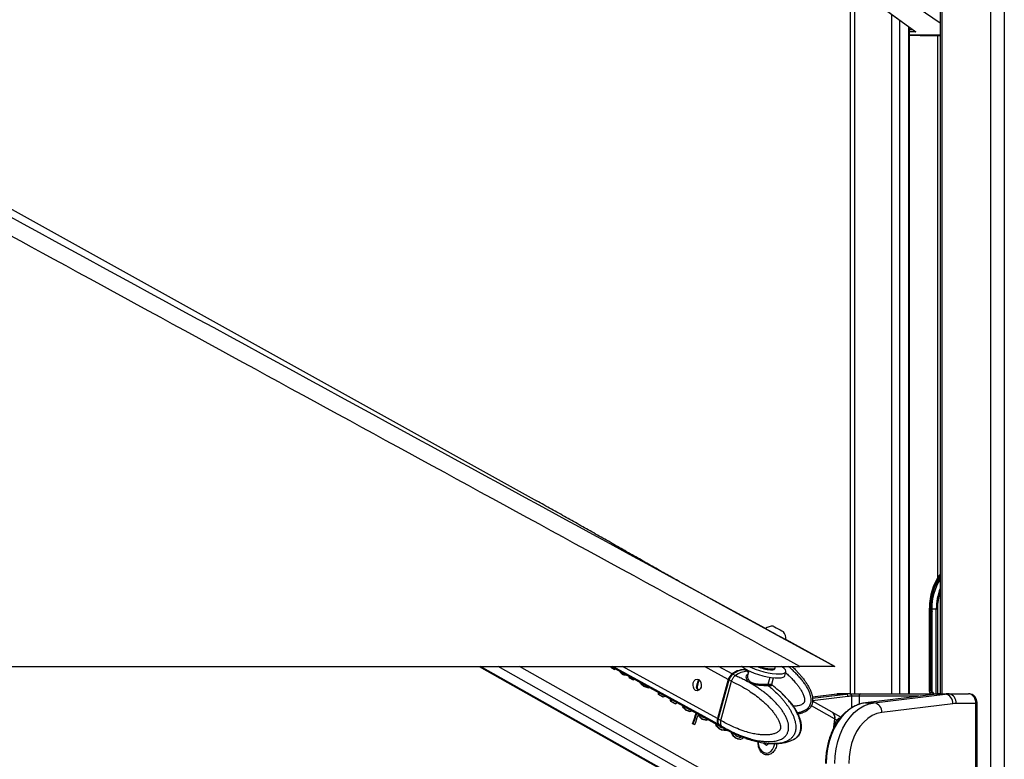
# Model space of a CAD drawing. Header units: millimetres. Extents: x 20 to 22981, y 40 to 19992.
# Tile 27 of 120: x 5953 to 6759, y 6536 to 7142. Entities that reach past the tile are written whole.
import ezdxf

# ---------------------------------------------------------------- set-up
doc = ezdxf.new("R2010")
doc.units = ezdxf.units.MM
doc.header["$LTSCALE"] = 2
doc.layers.add('COMPONENT_GEOMETRY', color=7, linetype='Continuous')
doc.styles.add('SLDTEXTSTYLE0', font='TXT', dxfattribs={"width": 0.75})
doc.dimstyles.new('SLDDIMSTYLE0', dxfattribs={"dimtxt": 100, "dimasz": 6.604, "dimexe": 0, "dimexo": 0.0625, "dimgap": 25, "dimtad": 0, "dimtih": 1, "dimtoh": 1, "dimdec": 0, "dimrnd": 1e-09, "dimzin": 12, "dimdsep": 46, "dimtxsty": 'SLDTEXTSTYLE0', "dimsah": 1, "dimcen": 0.09, "dimadec": 0, "dimazin": 3, "dimtfac": 1, "dimtdec": 0, "dimtofl": 0, "dimtmove": 0, "dimatfit": 3, "dimfxl": 1, "dimfrac": 2, "dimtolj": 1, "dimtzin": 12, "dimarcsym": 0})

# ---------------------------------------------------------------- blocks, each defined once
blk = doc.blocks.new('_D_4')
at = {"layer": 'COMPONENT_GEOMETRY', "color": 7}
for p, q in [((6638.52, 7959.49), (5476.02, 7959.49)), ((5482.37, 7959.49), (5482.37, 5203.33)), ((5282.3, 5183.02), (5251.83, 5183.02)), ((5251.83, 5183.02), (5251.83, 5024.27)), ((5682.43, 5183.02), (5712.9, 5183.02)), ((5712.9, 5183.02), (5712.9, 5024.27)), ((5251.83, 5024.27), (5282.3, 5024.27)), ((5712.9, 5024.27), (5682.43, 5024.27)), ((5482.37, 2118.49), (5482.37, 4874.65)), ((6459.75, 2118.49), (5476.02, 2118.49))]:
    blk.add_line(p, q, dxfattribs=at)
for points in [[(5482.37, 7959.49), (5481.35, 7952.89), (5483.38, 7952.89)], [(5482.37, 2118.49), (5483.38, 2125.1), (5481.35, 2125.1)]]:
    blk.add_solid(points, dxfattribs=at)
at = {"layer": 'COMPONENT_GEOMETRY', "color": 7, "char_height": 100, "attachment_point": 1, "style": 'SLDTEXTSTYLE0'}
for s, insert in [('9\'6.98"', (5282.3, 5153.18)), ('2921mm', (5209.59, 5003.56))]:
    blk.add_mtext(s, dxfattribs=dict(at, insert=insert))

msp = doc.modelspace()

# ---------------------------------------------------------------- linework, layer by layer
at = {"color": 8, "linetype": 'Continuous', "lineweight": 25}
for p, q in [((6748.24, 2191.49), (6748.24, 7939.49)), ((6759.31, 7939.49), (6759.31, 2191.49)), ((6708.14, 7760.96), (6708.14, 6590.02)), ((6636.74, 7234.49), (6636.74, 6590.02)), ((6706.75, 7139.06), (6676.69, 7159.97)), ((6667.23, 6590.02), (6667.23, 7146.36)), ((6673.4, 7141.84), (6673.4, 6590.02)), ((6681.18, 6590.02), (6681.18, 7136.14)), ((6681.61, 7133.9), (6684.23, 7133.9)), ((6686.97, 7132.12), (6681.61, 7132.12)), ((6681.61, 7129.62), (6706.75, 7129.62)), ((6706.75, 7129.41), (6681.61, 7129.41)), ((6681.61, 7129.29), (6690.48, 7128.96)), ((6704.86, 6685.26), (6704.86, 7128.96)), ((6698.06, 6659.49), (6697.76, 6659.49)), ((6703.63, 6590.02), (6703.63, 6659.49)), ((6704.51, 6659.49), (6704.51, 6590.02)), ((6573.85, 6475.06), (6330.55, 6612.47)), ((6588.24, 6475.06), (6344.94, 6612.47)), ((6595.43, 6480.95), (6362.56, 6612.47)), ((6525.09, 6565.09), (6438.96, 6612.47)), ((6524.54, 6569.68), (6446.76, 6612.47)), ((6533.39, 6601.7), (6513.81, 6612.47)), ((6536.47, 6606.28), (6525.23, 6612.47)), ((6509.75, 6601.31), (6509.21, 6601.6)), ((6548.9, 6608.45), (6549.97, 6607.83)), ((6566.07, 6597.83), (6567.66, 6603.57)), ((6508.18, 6595.5), (6507.49, 6595.88)), ((6622.61, 6589.83), (6602.18, 6587.3)), ((6602.31, 6586.45), (6629.68, 6589.83)), ((6631.22, 6587.84), (6602.35, 6584.27)), ((6622.12, 6589.8), (6622.61, 6589.83)), ((6634.44, 6578.56), (6634.44, 6588.02)), ((6640.4, 6588.02), (6640.4, 6581.37)), ((6689.24, 6588.02), (6640.4, 6588.02)), ((6706.73, 6590.02), (6706.78, 6590.02)), ((6620.43, 6569.48), (6601.35, 6580.25)), ((6736.06, 6582.02), (6737.23, 6582.02)), ((6619.43, 6574.11), (6619.35, 6574.11))]:
    msp.add_line(p, q, dxfattribs=at)
at = {"color": 7, "linetype": 'Continuous', "lineweight": 25}
for p, q in [((6706.75, 7760.96), (6706.75, 6590.02)), ((6374.84, 6748.91), (4581.88, 7744.81)), ((6633.39, 6590.02), (6633.39, 7244.18)), ((6648.42, 7160.14), (6685.68, 7132.84)), ((6648.96, 7159.97), (6686.97, 7132.12)), ((6681.61, 6590.02), (6681.61, 7135.82)), ((6681.61, 7129.29), (6690.46, 7128.96)), ((6690.48, 7128.96), (6706.75, 7128.96)), ((6376.75, 6747.85), (6374.84, 6748.91)), ((6563.81, 6643.43), (6493.53, 6681.77)), ((6697.77, 6660.28), (6697.76, 6659.49)), ((6697.76, 6659.49), (6697.76, 6592.2)), ((6698.06, 6659.49), (6698.06, 6592.49)), ((6698.98, 6658.63), (6698.98, 6659.49)), ((6698.98, 6659.49), (6700.03, 6659.49)), ((6698.98, 6592.49), (6698.98, 6658.63)), ((6699.99, 6591.95), (6699.99, 6658.63)), ((6700.03, 6659.49), (6703.63, 6659.49)), ((6703.63, 6659.49), (6704.51, 6659.49)), ((6700.12, 6657.51), (6700.12, 6591.84)), ((6578.6, 6640.81), (6578.61, 6640.8)), ((6620.57, 6612.47), (6580.42, 6634.37)), ((6580.47, 6634.38), (6580.5, 6634.36)), ((4051.92, 6612.47), (6591.82, 6612.47)), ((6329.53, 6612.47), (6572.01, 6475.53)), ((6437.75, 6611.88), (6437.18, 6611.88)), ((6437.42, 6612.47), (6527.99, 6562.64)), ((6438.6, 6611.12), (6438.03, 6611.12)), ((6440.02, 6610), (6438.03, 6611.12)), ((6438.6, 6611.12), (6440.58, 6610)), ((6440.58, 6610), (6440.02, 6610)), ((6440.58, 6610), (6440.78, 6610.62)), ((6544.59, 6612.29), (6544.27, 6612.47)), ((6548.9, 6608.45), (6546.66, 6609.68)), ((6571.48, 6610.56), (6571.67, 6611.27)), ((6445.36, 6607.76), (6444.8, 6607.76)), ((6447.23, 6605.87), (6446.66, 6605.87)), ((6448.67, 6605.3), (6448.11, 6605.3)), ((6450.05, 6605.22), (6449.48, 6605.22)), ((6451.93, 6604.48), (6451.93, 6604.48)), ((6453.23, 6602.86), (6452.66, 6602.86)), ((6455.35, 6601.34), (6452.66, 6602.86)), ((6453.23, 6602.86), (6455.91, 6601.34)), ((6455.91, 6601.34), (6455.35, 6601.34)), ((6455.91, 6601.34), (6456.17, 6602.15)), ((6508.99, 6601.35), (6509.21, 6601.6)), ((6533.39, 6601.7), (6524.54, 6569.68)), ((6533.79, 6601.55), (6524.95, 6569.53)), ((6525.1, 6569.37), (6533.95, 6601.39)), ((6533.95, 6601.39), (6536.02, 6600.25)), ((6538.99, 6604.9), (6537.01, 6605.99)), ((6539.12, 6604.85), (6538.99, 6604.9)), ((6550.24, 6608.79), (6549.17, 6604.91)), ((6549.29, 6604.87), (6549.22, 6604.69)), ((6569.03, 6597.96), (6570.48, 6603.2)), ((6579.54, 6604.83), (6580.44, 6608.09)), ((6462.07, 6598.36), (6461.51, 6598.36)), ((6464.86, 6595.91), (6464.3, 6595.91)), ((6468.1, 6594.96), (6467.54, 6594.96)), ((6527.18, 6568.24), (6536.02, 6600.24)), ((6536.02, 6600.25), (6536.02, 6600.24)), ((6568.63, 6597.57), (6569.1, 6597.24)), ((6476.8, 6589.54), (6476.23, 6589.54)), ((6479.59, 6587.65), (6476.23, 6589.54)), ((6476.8, 6589.54), (6480.15, 6587.65)), ((6480.15, 6587.65), (6479.59, 6587.65)), ((6486.54, 6585.25), (6485.97, 6585.25)), ((6622.12, 6589.8), (6602.17, 6587.33)), ((6629.68, 6589.83), (6622.61, 6589.83)), ((6632.76, 6590.02), (6625.69, 6590.02)), ((6632.76, 6590.02), (6633.03, 6590.02)), ((6633.03, 6590.02), (6641.96, 6590.02)), ((6634.44, 6588.02), (6634.17, 6588.02)), ((6640.4, 6588.02), (6634.44, 6588.02)), ((6641.96, 6590.02), (6706.78, 6590.02)), ((6703.8, 6589.82), (6645.69, 6582.63)), ((6703.93, 6589.83), (6645.81, 6582.64)), ((6652.88, 6582.64), (6711, 6589.83)), ((6698.22, 6591.25), (6698.03, 6591.53)), ((6698.98, 6592.49), (6698.06, 6592.49)), ((6698.22, 6591.25), (6700.83, 6591.25)), ((6700.12, 6591.84), (6700.83, 6591.25)), ((6703.8, 6589.82), (6703.93, 6589.83)), ((6703.93, 6589.83), (6711, 6589.83)), ((6706.78, 6590.02), (6707.01, 6590.02)), ((6707.01, 6590.02), (6714.08, 6590.02)), ((6714.08, 6590.02), (6729.95, 6590.02)), ((6486.6, 6584.29), (6486.03, 6584.29)), ((6487, 6583.79), (6486.43, 6583.79)), ((6489.95, 6581.8), (6486.43, 6583.79)), ((6487, 6583.79), (6490.52, 6581.8)), ((6490.52, 6581.8), (6489.95, 6581.8)), ((6497.22, 6578.42), (6496.66, 6578.42)), ((6618.39, 6574.9), (6602.33, 6583.97)), ((6645.69, 6582.63), (6645.81, 6582.64)), ((6645.81, 6582.64), (6652.88, 6582.64)), ((6717.15, 6581.86), (6659.03, 6574.67)), ((6736.06, 6582.02), (6719.73, 6582.02)), ((6736.06, 6418.02), (6736.06, 6582.02)), ((6737.23, 6418.02), (6737.23, 6582.02)), ((6499.54, 6576.33), (6498.97, 6576.33)), ((6501.77, 6575.63), (6501.21, 6575.63)), ((6509.65, 6572.55), (6509.08, 6572.55)), ((6510.3, 6571.18), (6509.73, 6571.18)), ((6527.18, 6568.23), (6525.1, 6569.37)), ((6625.49, 6570.81), (6618.77, 6574.68)), ((6620.43, 6569.48), (6619.17, 6560.39)), ((6622.21, 6568.45), (6620.63, 6569.36)), ((6504.71, 6565.52), (6504.15, 6565.52)), ((6505.49, 6564.77), (6504.15, 6565.52)), ((6504.71, 6565.52), (6506.05, 6564.77)), ((6506.05, 6564.77), (6505.49, 6564.77)), ((6512.51, 6569.07), (6511.95, 6569.07)), ((6515.36, 6568.4), (6514.79, 6568.4)), ((6524.37, 6563.2), (6523.81, 6563.2)), ((6525.63, 6564.79), (6527.61, 6563.71)), ((6526.75, 6561.03), (6526.18, 6561.03)), ((6527.18, 6568.24), (6527.18, 6568.23)), ((6527.61, 6563.71), (6527.74, 6563.63)), ((6528.47, 6562.38), (6530.63, 6561.2)), ((6528.38, 6560.37), (6527.81, 6560.37)), ((6530.01, 6560.13), (6529.45, 6560.13)), ((6536.35, 6558.74), (6535.79, 6558.74)), ((6537.62, 6555.7), (6537.05, 6555.7)), ((6538.63, 6557.32), (6542.73, 6555.64)), ((6539.83, 6553.65), (6539.26, 6553.65)), ((6541.39, 6553.01), (6540.83, 6553.01)), ((6543.64, 6554.5), (6543.08, 6554.5)), ((6544.56, 6554.84), (6543.99, 6554.84)), ((6545.69, 6554.33), (6547.7, 6553.57)), ((6542.91, 6552.84), (6542.35, 6552.84)), ((6562.56, 6549.31), (6562.54, 6549.85)), ((6564.73, 6547.71), (6562.56, 6549.31)), ((6564.11, 6549.58), (6563.25, 6548.8)), ((6566.8, 6549.58), (6564.73, 6547.71)), ((6564.26, 6541.42), (6564.62, 6541.42))]:
    msp.add_line(p, q, dxfattribs=at)
at = {"color": 7, "linetype": 'Continuous', "lineweight": 25, "flags": 128}
for points in [[(6563.83, 6643.48), (6563.84, 6643.47), (6564.28, 6643.24), (6565.29, 6642.69), (6566.82, 6641.85), (6568.75, 6640.8), (6570.92, 6639.61), (6573.19, 6638.37), (6575.39, 6637.17), (6577.34, 6636.1), (6578.91, 6635.24), (6579.98, 6634.65), (6580.47, 6634.38)], [(6570.27, 6645.36), (6570.47, 6645.25), (6571.26, 6644.82), (6572.54, 6644.12), (6574.1, 6643.27), (6575.72, 6642.39), (6577.14, 6641.61), (6578.15, 6641.05), (6578.6, 6640.81)], [(6550.29, 6612.47), (6552.33, 6611.52), (6555.48, 6610.26), (6558.9, 6609.1), (6562.44, 6608.1), (6565.99, 6607.29), (6569.39, 6606.71), (6572.52, 6606.37), (6575.25, 6606.29), (6577.49, 6606.47), (6579.15, 6606.9), (6580.16, 6607.57), (6580.49, 6608.46), (6580.11, 6609.52), (6579.06, 6610.72), (6577.35, 6612.01), (6576.64, 6612.46)], [(6568.01, 6609.66), (6569.74, 6609.71), (6570.92, 6610.01), (6571.47, 6610.53), (6571.48, 6610.56)], [(6568.2, 6610.37), (6569.94, 6610.42), (6571.12, 6610.72), (6571.66, 6611.24), (6571.68, 6611.6)], [(6571.68, 6611.6), (6571.44, 6612.5), (6571.43, 6612.53)], [(6509.13, 6601.76), (6510.24, 6600.75), (6511, 6599.22), (6511.28, 6597.39), (6511.05, 6595.55), (6510.34, 6593.97), (6509.25, 6592.89), (6507.96, 6592.49), (6506.65, 6592.81), (6505.54, 6593.82), (6504.78, 6595.35), (6504.5, 6597.18), (6504.73, 6599.02), (6505.44, 6600.6), (6506.53, 6601.68), (6507.82, 6602.08), (6509.13, 6601.76)], [(6533.97, 6601.61), (6533.9, 6601.6), (6533.84, 6601.59), (6533.81, 6601.57), (6533.79, 6601.55)], [(6536.72, 6605.75), (6536.7, 6605.83), (6536.71, 6605.91), (6536.72, 6605.97), (6536.76, 6606.01), (6536.8, 6606.03), (6536.86, 6606.04), (6536.93, 6606.02), (6537.01, 6605.99)], [(6551.43, 6608.26), (6554.58, 6606.99), (6558, 6605.84), (6561.54, 6604.84), (6565.08, 6604.03), (6568.49, 6603.45), (6571.61, 6603.11), (6574.35, 6603.02), (6576.59, 6603.21), (6578.25, 6603.64), (6579.26, 6604.31), (6579.54, 6604.83)], [(6645.81, 6582.64), (6641.49, 6581.72), (6637.29, 6580.06), (6633.26, 6577.68), (6629.47, 6574.61), (6625.97, 6570.9), (6622.83, 6566.61), (6620.08, 6561.81), (6617.77, 6556.56), (6615.94, 6550.95), (6614.61, 6545.07), (6613.81, 6539), (6613.54, 6532.83)], [(6620.61, 6532.83), (6620.88, 6539), (6621.69, 6545.07), (6623.01, 6550.95), (6624.85, 6556.56), (6627.15, 6561.81), (6629.9, 6566.61), (6633.04, 6570.9), (6636.54, 6574.61), (6640.33, 6577.68), (6644.36, 6580.06), (6648.56, 6581.72), (6652.88, 6582.64)], [(6524.95, 6569.53), (6524.95, 6569.53), (6524.96, 6569.49), (6524.99, 6569.46), (6525.04, 6569.42), (6525.1, 6569.37)], [(6659.03, 6574.67), (6655.08, 6573.8), (6651.24, 6572.18), (6647.6, 6569.85), (6644.2, 6566.85), (6641.13, 6563.23), (6638.42, 6559.06), (6636.14, 6554.41), (6634.32, 6549.37), (6633, 6544.02), (6632.19, 6538.48), (6631.92, 6532.83)], [(6525.09, 6565.09), (6526.68, 6563.52), (6528.24, 6562.52)], [(6557.74, 6550.73), (6557.84, 6549.42), (6558.43, 6546.9), (6559.47, 6544.69), (6560.9, 6542.97), (6562.61, 6541.85), (6564.46, 6541.43), (6566.33, 6541.73), (6568.06, 6542.72), (6569.55, 6544.35), (6570.67, 6546.48), (6571.34, 6548.96), (6571.37, 6549.19)]]:
    msp.add_lwpolyline(points, dxfattribs=at)
at = {"color": 8, "linetype": 'Continuous', "lineweight": 25, "flags": 128}
for points in [[(6533.79, 6601.55), (6533.79, 6601.54), (6533.8, 6601.51), (6533.83, 6601.47), (6533.88, 6601.43), (6533.95, 6601.39)], [(6550.12, 6608.38), (6550.05, 6608.39), (6548.9, 6608.45)]]:
    msp.add_lwpolyline(points, dxfattribs=at)
at = {"color": 7, "linetype": 'Continuous', "lineweight": 25}
for centre, radius, start, end in [((6745.8, 6660.54), 47.76, 144.83598, 180.26975), ((6744.56, 6660.32), 44.54, 148.07706, 181.06913), ((6569.88, 6634.73), 10.63, 87.86397, 124.66154), ((6569.88, 6634.73), 10.63, 357.98482, 34.78239), ((6546.36, 6594.19), 15.62, 82.10897, 129.25784), ((6559.33, 6629.38), 22.55, 228.38656, 249.50116), ((6570.23, 6641.91), 32.32, 245.6939, 266.0663), ((6570.48, 6642.79), 32.5, 248.93262, 265.98419), ((6541.71, 6599.43), 8.63, 127.37504, 164.7379), ((6549.57, 6591.54), 16.92, 92.29115, 128.15371), ((6567.23, 6597.47), 1.22, 162.57489, 225.02164), ((6625.69, 6564.94), 25.09, 90.0053, 97.06128), ((6632.76, 6564.94), 25.09, 90.0053, 97.06128), ((6629.31, 6587.96), 1.91, 356.52521, 78.78749), ((6634.18, 6563.94), 24.08, 90.0053, 97.06128), ((6632.41, 6588.27), 1.79, 351.95053, 78.57825), ((6632.68, 6588.27), 1.79, 351.95053, 78.57825), ((6642.21, 6588.22), 1.82, 97.87436, 186.14266), ((6707.01, 6564.94), 25.09, 90.0053, 97.06128), ((6714.08, 6564.94), 25.09, 90.0053, 97.06128), ((6709.51, 6582.33), 7.65, 356.52521, 78.78749), ((6712.66, 6583.02), 7.14, 351.95053, 78.57825), ((6651.4, 6575.14), 7.65, 356.52521, 78.78749), ((6719.74, 6560.95), 21.07, 90.0053, 97.06128), ((6197.14, 6671.2), 324.69, 341.00577, 342.61677), ((6197.64, 6671.22), 324.75, 341.00587, 342.56746), ((6198.52, 6670.62), 325.24, 341.00678, 342.42878), ((6529.43, 6567.94), 5.19, 160.35336, 213.31916), ((6615.31, 6570.65), 5.25, 347.08814, 54.04415), ((6614.8, 6570.41), 5.93, 349.792, 38.59603), ((6354.7, 6600.77), 267.78, 351.79798, 353.2627), ((6561.06, 6550.75), 2.92, 318.38454, 338.62998)]:
    msp.add_arc(centre, radius, start, end, dxfattribs=at)
at = {"color": 8, "linetype": 'Continuous', "lineweight": 25}
for centre, radius, start, end in [((6744.62, 6660.46), 46.57, 144.39615, 181.19035), ((6744.13, 6660.42), 45.16, 145.85956, 181.18371), ((6748.57, 6659.76), 44.94, 158.51797, 180.34319), ((6749.31, 6659.63), 44.8, 161.80323, 180.17517), ((6535.38, 6569.77), 9.8, 218.80158, 241.0487)]:
    msp.add_arc(centre, radius, start, end, dxfattribs=at)
at = {"color": 7, "linetype": 'Continuous', "lineweight": 25}
for centre, major_axis, ratio, start_param, end_param in [((6687.61, 7133.9), (3.37, -0.79), 0.545657, 3.547273, 4.650858), ((6687.61, 7133.9), (3.22, -1.41), 0.538837, 4.318563, 4.749806), ((6761.84, 6659.49), (61.81, 0), 0.582425, 3.141593, 3.196534), ((6272.47, 6624.95), (-77.61, 273.83), 0.555688, 4.509015, 4.511142), ((6238.36, 6644.22), (790.26, -681.04), 0.102331, 1.404326, 1.405437), ((6273.04, 6624.95), (-77.61, 273.83), 0.555688, 4.509015, 4.511142), ((6238.92, 6644.22), (790.26, -681.04), 0.102331, 1.404326, 1.405437), ((6541.06, 6589.41), (10.34, 19.14), 0.647541, 0.341168, 0.949414), ((6541.06, 6589.41), (10.63, 18.97), 0.671543, 0.198472, 0.351285), ((6277.37, 6622.19), (-143.44, 304.09), 0.446397, 4.458428, 4.460977), ((6256.26, 6634.11), (584.8, -561.71), 0.140198, 1.37609, 1.379434), ((6277.93, 6622.19), (-143.44, 304.09), 0.446397, 4.458428, 4.459746), ((6256.82, 6634.11), (584.8, -561.71), 0.140198, 1.37609, 1.379434), ((6357.6, 6576.88), (1478.57, -580.13), 0.037513, 1.524268, 1.525246), ((6358.16, 6576.88), (1478.57, -580.13), 0.037513, 1.524268, 1.525246), ((6309.71, 6603.92), (514.32, -26.88), 0.017336, 1.296483, 1.299264), ((6310.28, 6603.92), (514.32, -26.88), 0.017336, 1.296483, 1.299264), ((6301.56, 6608.85), (339.57, 70.03), 0.106457, 5.142914, 5.14412), ((6282.74, 6619.15), (-191.01, 329.88), 0.377355, 4.448988, 4.453812), ((6283.31, 6619.15), (-191.01, 329.88), 0.377355, 4.448988, 4.452598), ((6538.13, 6601.41), (2.86, 5.28), 0.648437, 0.949758, 1.912309), ((6537.72, 6601.63), (2.57, 4.75), 0.647199, 0.949283, 1.911834), ((6291.12, 6614.42), (-207.17, 339.07), 0.356928, 4.451377, 4.454746), ((6261.84, 6630.96), (822.75, -699.8), 0.098052, 1.406255, 1.409738), ((6291.69, 6614.42), (-207.17, 339.07), 0.356928, 4.451377, 4.453519), ((6262.41, 6630.96), (822.75, -699.8), 0.098052, 1.406255, 1.409738), ((6348.06, 6582.27), (937.64, -270.76), 0.046764, 1.456536, 1.460019), ((6348.62, 6582.27), (937.64, -270.76), 0.046764, 1.456536, 1.460019), ((6319.54, 6598.69), (336.61, 71.6), 0.11066, 5.14583, 5.148391), ((6314.68, 6601.11), (24.57, 239.15), 0.673536, 4.733207, 4.739475), ((6315.25, 6601.11), (24.57, 239.15), 0.673536, 4.733207, 4.738234), ((6330.09, 6592.73), (298.94, 91.34), 0.174915, 5.184037, 5.188862), ((6324.48, 6595.58), (31.61, 236.68), 0.676817, 4.759079, 4.761088), ((6322.76, 6596.55), (-36.69, 259.09), 0.616783, 4.578093, 4.581807), ((6323.32, 6596.55), (-36.69, 259.09), 0.616783, 4.578093, 4.581807), ((6698.76, 6591.49), (0.924, -0.924), 0.414214, 2.748894, 4.284783), ((6695.33, 6587.01), (0, 6), 0.682414, 5.239173, 5.497787), ((6699.69, 6591.49), (0.924, -0.924), 0.414214, 1.658095, 2.748894), ((6700.29, 6592.41), (0.924, -0.924), 0.414214, 4.799688, 4.930555), ((6695.73, 6587.01), (7.21, 0), 0.831789, 0.526784, 0.785398), ((6306.51, 6605.73), (-390.46, 447.27), 0.209455, 4.483252, 4.484363), ((6307.07, 6605.73), (-390.46, 447.27), 0.209455, 4.483252, 4.484363), ((6333.49, 6590.81), (173.98, 161.72), 0.537717, 5.188551, 5.194414), ((6326.32, 6594.54), (-204.76, 337.68), 0.359886, 4.450879, 4.456655), ((6326.89, 6594.54), (-204.76, 337.68), 0.359886, 4.450879, 4.455427), ((6299.29, 6609.81), (767.87, -668.1), 0.10549, 1.400374, 1.403484), ((6299.85, 6609.81), (767.87, -668.1), 0.10549, 1.400374, 1.403484), ((6294.46, 6612.85), (1012.93, -809.17), 0.078554, 1.429503, 1.430984), ((6381.85, 6563.5), (1031.11, -324.44), 0.04556, 1.468654, 1.470274), ((6386.39, 6560.61), (1010.15, -312.42), 0.045874, 1.471087, 1.473312), ((6386.96, 6560.61), (1010.15, -312.42), 0.045874, 1.471087, 1.473312), ((6354.5, 6578.95), (353.5, 62.61), 0.088111, 5.126466, 5.132498), ((6353.28, 6579.64), (217.17, 135.06), 0.398164, 5.236918, 5.24019), ((6339.68, 6587), (-201.04, 335.56), 0.364496, 4.451329, 4.455307), ((6290.21, 6615.25), (1368, -1012.09), 0.056924, 1.451926, 1.452325), ((6340.24, 6587), (-201.04, 335.56), 0.364496, 4.451329, 4.455307), ((6317.41, 6599.57), (669.68, -611.18), 0.121808, 1.388625, 1.392053), ((6317.97, 6599.57), (669.68, -611.18), 0.121808, 1.388625, 1.392053), ((6334.18, 6590.42), (-386.87, 445.14), 0.211299, 4.488979, 4.489536), ((6286.18, 6617.53), (1520, -1098.65), 0.050846, 1.458031, 1.458774), ((6383.91, 6562.34), (802.38, -192.88), 0.046858, 1.419376, 1.420819), ((6529.28, 6569.4), (2.86, 5.28), 0.648437, 1.912309, 2.874859), ((6387.29, 6560.11), (775.94, -177.63), 0.04645, 1.416377, 1.420091), ((6387.86, 6560.11), (775.94, -177.63), 0.04645, 1.416377, 1.420091), ((6364.46, 6573.32), (295.53, 93.11), 0.181832, 5.190042, 5.195717), ((6354.68, 6578.52), (-180.8, 324.17), 0.39107, 4.451443, 4.458348), ((6355.25, 6578.52), (-180.8, 324.17), 0.39107, 4.451443, 4.457117), ((6327.84, 6593.68), (745.21, -654.99), 0.108879, 1.398061, 1.40135), ((6328.41, 6593.68), (745.21, -654.99), 0.108879, 1.398061, 1.40135), ((6538.87, 6581.48), (10.34, 19.14), 0.647541, 2.874515, 3.136768), ((6334.13, 6590.45), (743.86, -654.21), 0.109087, 1.40495, 1.406999), ((6442.49, 6528.93), (1595.02, -646.43), 0.035576, 1.531704, 1.532726), ((6443.06, 6528.93), (1595.02, -646.43), 0.035576, 1.531704, 1.532726), ((6418.2, 6542.97), (1262.23, -456.73), 0.041431, 1.497708, 1.499233), ((6394.3, 6556.15), (614.03, -84.16), 0.036841, 1.353935, 1.35667), ((6394.87, 6556.15), (614.03, -84.16), 0.036841, 1.353935, 1.35667), ((6384.18, 6562.18), (393.54, 40.93), 0.046508, 5.08716, 5.091285), ((6378.89, 6565.17), (281.76, 100.27), 0.211868, 5.20777, 5.212964), ((6368.2, 6570.89), (-174.66, 320.77), 0.399605, 4.451853, 4.461125), ((6368.77, 6570.89), (-174.66, 320.77), 0.399605, 4.451853, 4.461125), ((6342.52, 6585.39), (713.34, -636.53), 0.114006, 1.394233, 1.397433), ((6343.09, 6585.39), (713.34, -636.53), 0.114006, 1.394233, 1.397433), ((6371.09, 6569.57), (-165.6, 315.82), 0.412621, 4.459468, 4.460421), ((6349.43, 6581.81), (693.5, -625.01), 0.117433, 1.398691, 1.40138), ((6456.55, 6521), (1614.63, -657.58), 0.035264, 1.53294, 1.533912), ((6457.11, 6521), (1614.63, -657.58), 0.035264, 1.53294, 1.533912), ((6426.24, 6538.43), (1139.67, -386.65), 0.043709, 1.483624, 1.485202), ((6405.19, 6550), (571.17, -59.47), 0.030517, 1.331465, 1.334207), ((6405.75, 6550), (571.17, -59.47), 0.030517, 1.331465, 1.334207), ((6395.27, 6555.6), (418.49, 27.17), 0.0272, 5.069341, 5.071592), ((6395.84, 6555.6), (418.49, 27.17), 0.0272, 5.068157, 5.071592), ((6395.58, 6555.75), (363.51, 57.24), 0.076266, 5.117667, 5.121835), ((6390.63, 6558.22), (308, 86.62), 0.157492, 5.185333, 5.188762), ((6391.2, 6558.22), (308, 86.62), 0.157492, 5.185333, 5.188762), ((6391.05, 6558.3), (269.35, 106.73), 0.241908, 5.218882, 5.224076), ((6381.08, 6563.94), (-83.25, 276.1), 0.546392, 4.512695, 4.515661)]:
    msp.add_ellipse(centre, major_axis=major_axis, ratio=ratio, start_param=start_param, end_param=end_param, dxfattribs=at)
for points, knots in [([(6591.82, 6612.47), (6385.14, 6725.29), (5990.82, 6940.55), (5458.3, 7231.57), (5063.47, 7447.73), (4787.38, 7599.42), (4635.48, 7683.21), (4552.76, 7729.14), (4538.7, 7736.95)], [0, 0, 0, 0, 0.301545, 0.575336, 0.777328, 0.878324, 0.97932, 1, 1, 1, 1]), ([(5436.47, 7258.52), (5713.67, 7107.25), (6108.43, 6891.82), (6503.05, 6676.57), (6620.57, 6612.47)], [0, 0, 0, 0, 0.702194, 1, 1, 1, 1]), ([(6493.53, 6681.77), (6490.02, 6683.75), (6482.55, 6687.97), (6471.07, 6694.49), (6459.12, 6701.28), (6447.18, 6708.08), (6435.23, 6714.88), (6423.27, 6721.68), (6411.27, 6728.48), (6399.22, 6735.28), (6387.13, 6742.07), (6378.92, 6746.64), (6374.84, 6748.91)], [0, 0, 0, 0, 0.092765, 0.19765, 0.301511, 0.404352, 0.506174, 0.606977, 0.706762, 0.805528, 0.903275, 1, 1, 1, 1]), ([(6698.98, 6658.63), (6699.01, 6658.63), (6699.12, 6658.63), (6699.36, 6658.63), (6699.7, 6658.63), (6699.9, 6658.63), (6699.99, 6658.63)], [0, 0, 0, 0, 0.090131, 0.431109, 0.74027, 1, 1, 1, 1]), ([(6699.99, 6658.63), (6699.99, 6658.63), (6699.99, 6658.63), (6699.99, 6658.63), (6700, 6658.63), (6700.01, 6658.6), (6700.02, 6658.5), (6700.06, 6658.13), (6700.09, 6657.79), (6700.12, 6657.51)], [0, 0, 0, 0, 0.0012159, 0.00282, 0.005802, 0.0187931, 0.0700555, 0.2742019, 1, 1, 1, 1]), ([(6585.51, 6612.47), (6586.38, 6611.65), (6587.97, 6610.15), (6590.15, 6607.85), (6592.13, 6605.65), (6594.02, 6603.37), (6595.82, 6601.01), (6597.48, 6598.59), (6599, 6596.07), (6600.13, 6593.87), (6600.91, 6592.03), (6601.5, 6590.41), (6602.03, 6588.5), (6602.39, 6586.31), (6602.42, 6584.07), (6602.08, 6582.04), (6601.43, 6580.29), (6600.59, 6578.85), (6599.51, 6577.57), (6598.29, 6576.5), (6596.98, 6575.63), (6595.52, 6574.87), (6593.8, 6574.2), (6592.1, 6573.69), (6590.98, 6573.48), (6590.55, 6573.4)], [0, 0, 0, 0, 0.070084, 0.12784, 0.185656, 0.243701, 0.301848, 0.358943, 0.416222, 0.474337, 0.503603, 0.53295, 0.575909, 0.619392, 0.662681, 0.706824, 0.738882, 0.771875, 0.803933, 0.836797, 0.866404, 0.896373, 0.932831, 0.974692, 1, 1, 1, 1]), ([(6620.57, 6612.47), (6620.51, 6612.47), (6620.38, 6612.47), (6619.26, 6612.47), (6617.55, 6612.47), (6615.48, 6612.47), (6612.79, 6612.47), (6608.72, 6612.47), (6603.45, 6612.47), (6597.39, 6612.47), (6593.68, 6612.47), (6591.82, 6612.47)], [0, 0, 0, 0, 0.126422, 0.252572, 0.339466, 0.426258, 0.513661, 0.601078, 0.759673, 0.879728, 1, 1, 1, 1]), ([(6507.51, 6595.99), (6507.61, 6596.41), (6507.8, 6597.26), (6508.16, 6598.64), (6508.49, 6599.83), (6508.77, 6600.75), (6508.92, 6601.15), (6508.99, 6601.35)], [0, 0, 0, 0, 0.2220762, 0.4457715, 0.6401425, 0.8216515, 1, 1, 1, 1]), ([(6527.74, 6563.63), (6527.74, 6563.63), (6529.25, 6562.73), (6532.31, 6561.01), (6536.47, 6558.92), (6540.16, 6557.25), (6543.36, 6555.92), (6546.6, 6554.71), (6550.34, 6553.48), (6553.79, 6552.54), (6556.95, 6551.85), (6559.69, 6551.36), (6562.8, 6550.98), (6565.74, 6550.83), (6568.14, 6550.89), (6570.01, 6551.03), (6571.87, 6551.3), (6573.64, 6551.7), (6575.3, 6552.23), (6576.93, 6552.93), (6578.3, 6553.75), (6579.41, 6554.63), (6580.23, 6555.44), (6581.02, 6556.42), (6581.69, 6557.56), (6582.22, 6558.84), (6582.6, 6560.25), (6582.79, 6561.85), (6582.76, 6563.51), (6582.51, 6565.45), (6582.06, 6567.22), (6581.52, 6568.79), (6581.03, 6570.02), (6580.45, 6571.27), (6579.56, 6572.99), (6578.32, 6575.05), (6576.69, 6577.4), (6574.78, 6579.83), (6572.6, 6582.3), (6570.15, 6584.81), (6567.6, 6587.17), (6564.96, 6589.42), (6562.24, 6591.57), (6559.45, 6593.61), (6556.62, 6595.54), (6553.52, 6597.5), (6550.16, 6599.47), (6546.52, 6601.41), (6542.85, 6603.21), (6540.37, 6604.32), (6539.12, 6604.85), (6539.12, 6604.85)], [0, 0, 0, 0, 0.0000008, 0.0422988, 0.0846616, 0.1132066, 0.1417738, 0.1704139, 0.1990821, 0.240084, 0.2606379, 0.2812096, 0.310911, 0.3407054, 0.3567824, 0.3728877, 0.3891046, 0.4053751, 0.4193367, 0.4333772, 0.4501665, 0.4587253, 0.4673529, 0.4771651, 0.4871827, 0.4957786, 0.5059084, 0.5163913, 0.5271376, 0.538147, 0.5546942, 0.5631392, 0.5716177, 0.5816062, 0.5916263, 0.6118283, 0.6324396, 0.6531314, 0.679323, 0.7055971, 0.7320597, 0.7585662, 0.7855615, 0.8125874, 0.8396954, 0.8668271, 0.9000368, 0.933281, 0.9666243, 0.9999992, 1, 1, 1, 1]), ([(6536.02, 6600.25), (6536.11, 6600.56), (6536.3, 6601.2), (6536.72, 6602.12), (6537.23, 6603), (6537.78, 6603.75), (6538.36, 6604.37), (6538.75, 6604.72), (6538.97, 6604.89), (6538.99, 6604.9)], [0, 0, 0, 0, 0.172718, 0.350448, 0.523165, 0.700887, 0.842086, 0.985971, 1, 1, 1, 1]), ([(6509.11, 6592.71), (6508.78, 6592.91), (6508.1, 6593.32), (6507.49, 6594.45), (6507.4, 6595.41), (6507.5, 6595.91), (6507.51, 6595.99)], [0, 0, 0, 0, 0.316542, 0.636079, 0.942993, 1, 1, 1, 1]), ([(6509.52, 6593.18), (6509.4, 6593.22), (6508.95, 6593.39), (6508.42, 6594.07), (6508.15, 6594.89), (6508.17, 6595.38), (6508.18, 6595.5)], [0, 0, 0, 0, 0.136209, 0.511367, 0.881597, 1, 1, 1, 1]), ([(6508.18, 6595.5), (6508.23, 6595.94), (6508.33, 6596.75), (6508.62, 6598.09), (6508.94, 6599.29), (6509.27, 6600.28), (6509.54, 6600.93), (6509.71, 6601.19), (6509.77, 6601.29)], [0, 0, 0, 0, 0.211369, 0.388355, 0.566092, 0.727316, 0.897886, 1, 1, 1, 1]), ([(6536.02, 6600.24), (6538.4, 6599.11), (6543.17, 6596.84), (6549.58, 6593.03), (6555.29, 6589.12), (6559.49, 6585.83), (6562.76, 6582.96), (6565.17, 6580.65), (6567.52, 6578.2), (6569.53, 6575.86), (6571.2, 6573.67), (6572.58, 6571.66), (6573.86, 6569.52), (6574.87, 6567.49), (6575.59, 6565.59), (6575.97, 6564.19), (6576.14, 6563.04), (6576.17, 6562.29), (6576.1, 6561.64), (6575.97, 6561.13), (6575.76, 6560.63), (6575.46, 6560.15), (6574.88, 6559.46), (6574, 6558.72), (6572.81, 6558.02), (6571.58, 6557.49), (6569.69, 6556.88), (6567.08, 6556.41), (6563.83, 6556.23), (6560.6, 6556.37), (6556.98, 6556.79), (6552.95, 6557.56), (6547.92, 6558.89), (6542.34, 6560.81), (6536.74, 6563.2), (6531.68, 6565.69), (6528.68, 6567.39), (6527.18, 6568.24)], [0, 0, 0, 0, 0.073738, 0.14775, 0.20409, 0.260616, 0.289263, 0.317953, 0.346811, 0.375753, 0.395318, 0.414939, 0.434828, 0.454884, 0.467894, 0.48112, 0.487197, 0.493393, 0.497432, 0.501609, 0.505043, 0.510136, 0.515353, 0.527914, 0.540826, 0.553414, 0.566082, 0.598147, 0.630574, 0.661678, 0.692891, 0.736823, 0.780893, 0.842838, 0.905002, 0.952464, 1, 1, 1, 1]), ([(6569.18, 6597.18), (6569.18, 6597.18), (6569.22, 6597.15), (6569.13, 6597.22), (6568.96, 6597.56), (6569.03, 6597.85), (6569.06, 6597.97)], [0, 0, 0, 0, 0.001012, 0.416614, 0.755335, 1, 1, 1, 1]), ([(6574.45, 6592.83), (6572.81, 6594.28), (6571.06, 6595.84), (6569.22, 6597.14), (6569.1, 6597.23)], [0, 0, 0, 0, 0.933663, 1, 1, 1, 1]), ([(6587.09, 6552.84), (6587.13, 6552.85), (6587.72, 6553.14), (6588.55, 6553.73), (6589.57, 6554.6), (6590.34, 6555.41), (6591.09, 6556.39), (6591.74, 6557.53), (6592.26, 6558.81), (6592.63, 6560.22), (6592.83, 6561.82), (6592.85, 6563.48), (6592.7, 6565.01), (6592.4, 6566.79), (6592, 6568.39), (6591.47, 6569.99), (6591, 6571.25), (6590.28, 6572.96), (6589.27, 6575.02), (6587.93, 6577.37), (6586.37, 6579.8), (6584.57, 6582.27), (6582.55, 6584.77), (6580.45, 6587.14), (6578.26, 6589.39), (6576.16, 6591.4), (6574.76, 6592.61), (6574.14, 6593.15)], [0, 0, 0, 0, 0.0029985, 0.04789, 0.0705862, 0.0935909, 0.1197538, 0.1464648, 0.1693848, 0.1963947, 0.2243462, 0.2529999, 0.2823552, 0.3043585, 0.3490025, 0.3716094, 0.3982427, 0.4249601, 0.4788265, 0.5337842, 0.5889565, 0.6587932, 0.7288503, 0.7994097, 0.8700864, 0.9420663, 1, 1, 1, 1]), ([(6587.09, 6552.84), (6587.28, 6552.93), (6588.19, 6553.36), (6589.55, 6554.41), (6590.99, 6555.87), (6592.12, 6557.46), (6592.89, 6559.31), (6593.33, 6561.41), (6593.39, 6563.71), (6593.1, 6566.11), (6592.47, 6568.49), (6591.49, 6571.32), (6590.05, 6574.58), (6587.97, 6578.16), (6585.51, 6581.59), (6582.62, 6584.98), (6579.18, 6588.47), (6576.59, 6591.1), (6575.01, 6592.39), (6574.89, 6592.48)], [0, 0, 0, 0, 0.013652, 0.065351, 0.101411, 0.136853, 0.173657, 0.213059, 0.254544, 0.299616, 0.346868, 0.392665, 0.474348, 0.558248, 0.647466, 0.744692, 0.853841, 0.988748, 1, 1, 1, 1]), ([(6625.69, 6590.02), (6624.81, 6590), (6623.62, 6589.98), (6622.43, 6589.84), (6622.12, 6589.8)], [0, 0, 0, 0, 0.738202, 1, 1, 1, 1]), ([(6736.06, 6582.02), (6735.99, 6582.91), (6735.86, 6584.69), (6734.83, 6587.07), (6733.3, 6588.88), (6731.58, 6589.87), (6730.43, 6589.98), (6729.95, 6590.02)], [0, 0, 0, 0, 0.212244, 0.424022, 0.636454, 0.850953, 1, 1, 1, 1]), ([(6737.22, 6582.02), (6737.22, 6582.05), (6737.28, 6582.84), (6736.98, 6584.41), (6736.1, 6586.54), (6734.67, 6588.27), (6732.93, 6589.41), (6731.32, 6590), (6730.31, 6589.96), (6729.96, 6589.94)], [0, 0, 0, 0, 0.007235, 0.19321, 0.383125, 0.575022, 0.744089, 0.910323, 1, 1, 1, 1]), ([(6639.1, 6580.92), (6637.96, 6580.43), (6635.52, 6579.4), (6631.99, 6577.1), (6628.53, 6574.2), (6625.32, 6570.76), (6622.41, 6566.84), (6619.83, 6562.48), (6617.63, 6557.75), (6615.82, 6552.71), (6614.43, 6547.41), (6613.48, 6541.93), (6613.02, 6537.04), (6612.97, 6534), (6612.95, 6532.83)], [0, 0, 0, 0, 0.075973, 0.162036, 0.248467, 0.335227, 0.422233, 0.509398, 0.596648, 0.683931, 0.771215, 0.85849, 0.94576, 1, 1, 1, 1]), ([(6645.69, 6582.63), (6644.96, 6582.52), (6642.88, 6582.2), (6640.66, 6581.65), (6639.25, 6580.99), (6639.1, 6580.92)], [0, 0, 0, 0, 0.329072, 0.931306, 1, 1, 1, 1]), ([(6618.62, 6574.75), (6618.65, 6574.74), (6618.8, 6574.7), (6619.1, 6574.46), (6619.38, 6574.16), (6619.43, 6574.11)], [0, 0, 0, 0, 0.146798, 0.842752, 1, 1, 1, 1]), ([(6625.17, 6570.1), (6624.77, 6570.1), (6623.83, 6570.11), (6622.81, 6569.06), (6622.21, 6568.45)], [0, 0, 0, 0, 0.415091, 1, 1, 1, 1]), ([(6527.18, 6568.23), (6527.1, 6567.93), (6526.94, 6567.3), (6526.85, 6566.4), (6526.88, 6565.54), (6527.03, 6564.82), (6527.27, 6564.22), (6527.47, 6563.88), (6527.6, 6563.72), (6527.61, 6563.71)], [0, 0, 0, 0, 0.172712, 0.350434, 0.523145, 0.70086, 0.842072, 0.985971, 1, 1, 1, 1]), ([(6530.63, 6561.2), (6532.86, 6559.99), (6535.29, 6558.66), (6537.81, 6557.57), (6538.02, 6557.48)], [0, 0, 0, 0, 0.915334, 1, 1, 1, 1]), ([(6622.21, 6568.45), (6621.6, 6567.62), (6620.45, 6566.06), (6619.97, 6563.69), (6619.74, 6562.57)], [0, 0, 0, 0, 0.528128, 1, 1, 1, 1]), ([(6537.68, 6557.65), (6537.67, 6557.66), (6537.64, 6557.7), (6537.94, 6557.62), (6538.41, 6557.42), (6538.63, 6557.32)], [0, 0, 0, 0, 0.1538572, 0.5882824, 1, 1, 1, 1]), ([(6538.35, 6557.44), (6538.35, 6557.44), (6538.1, 6557.39), (6537.91, 6557.5), (6537.71, 6557.61)], [0, 0, 0, 0, 0.000259, 1, 1, 1, 1]), ([(6542.73, 6555.64), (6542.98, 6555.54), (6543.5, 6555.33), (6544.44, 6554.9), (6545.18, 6554.56), (6545.59, 6554.38), (6545.69, 6554.33)], [0, 0, 0, 0, 0.29905, 0.59799, 0.901491, 1, 1, 1, 1]), ([(6547.7, 6553.55), (6548.24, 6553.36), (6549.71, 6552.85), (6552.76, 6551.92), (6557.31, 6550.73), (6563.43, 6549.54), (6568.09, 6549.32), (6570.62, 6549.2)], [0, 0, 0, 0, 0.074949, 0.203396, 0.408515, 0.680061, 1, 1, 1, 1]), ([(6573.01, 6549.33), (6572.95, 6548.57), (6572.75, 6546.35), (6571.13, 6543.21), (6568.52, 6540.61), (6565.88, 6539.8), (6563.81, 6540.02), (6562.32, 6540.62), (6560.96, 6541.63), (6559.41, 6543.45), (6557.97, 6546.49), (6557.78, 6549.34), (6557.68, 6550.75)], [0, 0, 0, 0, 0.070106, 0.205317, 0.339718, 0.472875, 0.539145, 0.605648, 0.671779, 0.738348, 0.871294, 1, 1, 1, 1]), ([(6570.61, 6549.2), (6572.42, 6549.25), (6575.63, 6549.34), (6579.9, 6550.1), (6583.03, 6551.02), (6585.25, 6551.89), (6586.43, 6552.49), (6586.92, 6552.74)], [0, 0, 0, 0, 0.334267, 0.589201, 0.776626, 0.906868, 1, 1, 1, 1])]:
    msp.add_open_spline(points, degree=3, knots=knots, dxfattribs=at)
at = {"color": 8, "linetype": 'Continuous', "lineweight": 25}
for points, knots in [([(6589.93, 6574.62), (6590.54, 6574.73), (6591.99, 6574.97), (6593.83, 6575.53), (6595.43, 6576.2), (6596.66, 6576.86), (6597.86, 6577.69), (6598.93, 6578.7), (6599.83, 6579.87), (6600.53, 6581.21), (6601.01, 6582.75), (6601.21, 6584.4), (6601.16, 6586.37), (6600.82, 6588.2), (6600.34, 6589.85), (6599.87, 6591.14), (6599.29, 6592.49), (6598.38, 6594.33), (6597.06, 6596.58), (6595.28, 6599.18), (6593.16, 6601.91), (6590.69, 6604.73), (6587.86, 6607.62), (6585.12, 6610.2), (6583.28, 6611.78), (6582.47, 6612.47)], [0, 0, 0, 0, 0.036048, 0.086699, 0.11252, 0.138548, 0.16815, 0.198372, 0.224304, 0.254864, 0.28649, 0.31891, 0.352123, 0.402044, 0.427521, 0.4531, 0.483233, 0.513462, 0.574409, 0.63659, 0.699014, 0.77803, 0.857295, 0.937129, 1, 1, 1, 1]), ([(6566.37, 6596.6), (6566.17, 6596.61), (6565.12, 6596.61), (6562.78, 6596.65), (6559.16, 6596.82), (6555.44, 6597.28), (6552.16, 6598.26), (6549.77, 6599.78), (6548.34, 6601.71), (6547.95, 6603.78), (6548.32, 6605.43), (6549.23, 6605.86), (6549.46, 6605.96)], [0, 0, 0, 0, 0.026506, 0.138416, 0.252662, 0.374435, 0.493874, 0.60327, 0.712696, 0.829841, 0.958483, 1, 1, 1, 1]), ([(6549.22, 6604.69), (6549.16, 6604.56), (6548.84, 6603.89), (6549.25, 6602.35), (6550.44, 6600.53), (6552.67, 6599.1), (6555.74, 6598.25), (6559.24, 6597.92), (6562.66, 6597.84), (6564.88, 6597.83), (6565.88, 6597.83), (6566.07, 6597.83)], [0, 0, 0, 0, 0.030024, 0.167108, 0.293509, 0.419035, 0.556953, 0.699588, 0.834964, 0.968365, 1, 1, 1, 1]), ([(6580.23, 6607.33), (6580.5, 6607.1), (6581.76, 6606.01), (6583.92, 6603.94), (6586.67, 6601.12), (6588.98, 6598.45), (6590.88, 6595.99), (6592.41, 6593.77), (6593.8, 6591.44), (6594.84, 6589.25), (6595.51, 6587.24), (6595.81, 6585.79), (6595.85, 6584.63), (6595.78, 6583.88), (6595.6, 6583.25), (6595.35, 6582.77), (6594.99, 6582.31), (6594.53, 6581.89), (6593.66, 6581.3), (6592.37, 6580.72), (6590.7, 6580.24), (6588.99, 6579.94), (6587.67, 6579.76), (6586.92, 6579.76), (6586.75, 6579.76)], [0, 0, 0, 0, 0.027333, 0.126785, 0.226823, 0.327153, 0.394974, 0.462991, 0.531937, 0.601461, 0.646563, 0.692412, 0.713478, 0.734954, 0.748957, 0.763436, 0.77534, 0.792994, 0.811082, 0.854622, 0.899382, 0.94302, 0.986936, 1, 1, 1, 1]), ([(6566.07, 6597.83), (6566.75, 6597.83), (6568.18, 6597.83), (6569.05, 6597.81), (6568.95, 6597.95), (6568.92, 6597.99)], [0, 0, 0, 0, 0.407755, 0.866196, 1, 1, 1, 1]), ([(6569.1, 6597.24), (6569.13, 6597.22), (6569.56, 6596.92), (6569.48, 6596.77), (6568.64, 6596.6), (6567.1, 6596.6), (6566.37, 6596.6)], [0, 0, 0, 0, 0.022987, 0.350021, 0.694811, 1, 1, 1, 1]), ([(6566.37, 6596.6), (6567.43, 6595.71), (6569.67, 6593.81), (6572.99, 6590.68), (6575.77, 6587.79), (6577.93, 6585.33), (6579.52, 6583.4), (6581.05, 6581.38), (6582.52, 6579.28), (6583.91, 6577.09), (6585.2, 6574.78), (6586.19, 6572.75), (6586.9, 6571.03), (6587.46, 6569.49), (6588.01, 6567.67), (6588.45, 6565.55), (6588.68, 6563.33), (6588.63, 6561.28), (6588.33, 6559.45), (6587.87, 6557.92), (6587.23, 6556.51), (6586.47, 6555.29), (6585.62, 6554.26), (6584.67, 6553.32), (6583.53, 6552.42), (6582.19, 6551.6), (6580.73, 6550.91), (6579.24, 6550.36), (6577.53, 6549.89), (6575.64, 6549.52), (6573.55, 6549.29), (6571.87, 6549.19), (6570.89, 6549.21), (6570.6, 6549.21)], [0, 0, 0, 0, 0.065631, 0.13878, 0.212096, 0.249097, 0.286137, 0.323324, 0.360576, 0.397154, 0.43385, 0.471082, 0.489831, 0.508633, 0.536154, 0.564012, 0.591745, 0.620025, 0.640564, 0.6617, 0.682239, 0.703293, 0.722261, 0.741461, 0.764818, 0.791636, 0.818667, 0.846177, 0.873791, 0.910694, 0.947719, 0.985026, 1, 1, 1, 1])]:
    msp.add_open_spline(points, degree=3, knots=knots, dxfattribs=at)

# ---------------------------------------------------------------- dimensions: what is measured, and where the dimension line sits
at = {"layer": 'COMPONENT_GEOMETRY', "color": 7}
dim = msp.add_linear_dim(base=(5482.37, 7959.49), p1=(6462.29, 2118.49), p2=(6641.06, 7959.49), angle=90, dimstyle='SLDDIMSTYLE0', dxfattribs=at)
dim.commit()
dim.dimension.update_dxf_attribs({"geometry": '_D_4', "text_midpoint": (5482.37, 5038.99), "dimtype": 160})

doc.saveas('drawing.dxf')
